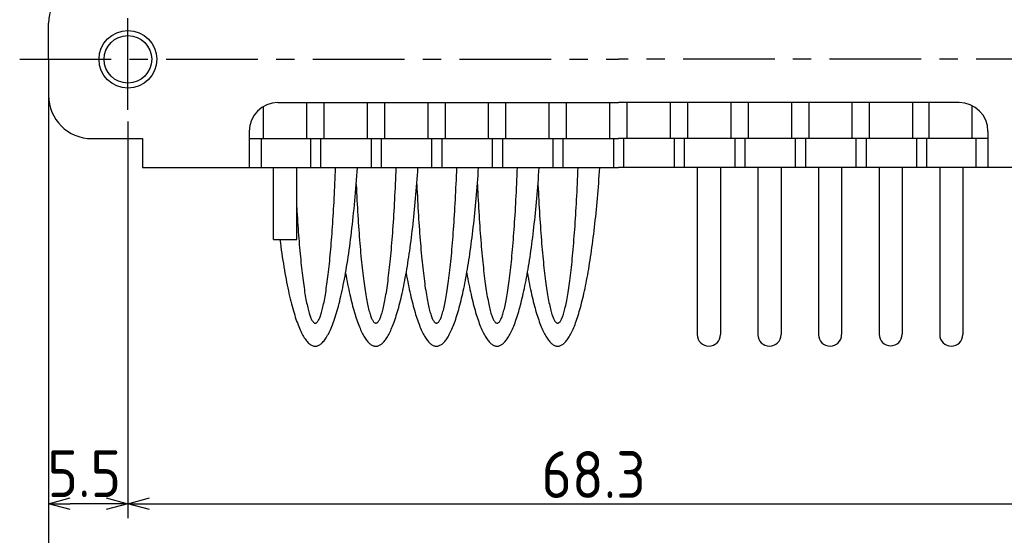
# Model space of a CAD drawing. Extents: x 13 to 378, y 137 to 257.
# Tile 2 of 9: x 13 to 82, y 183 to 219. Entities that reach past the tile are written whole.
import ezdxf

# ---------------------------------------------------------------- set-up
doc = ezdxf.new("R2010")
doc.units = 0
doc.header["$LTSCALE"] = 0.2
doc.linetypes.add('CENTER', pattern=[50.8, 31.75, -6.35, 6.35, -6.35])
doc.layers.get('0').update_dxf_attribs({"linetype": 'CONTINUOUS'})
doc.layers.get('DEFPOINTS').update_dxf_attribs({"linetype": 'CONTINUOUS'})
doc.layers.add('18-0-CON', color=3, linetype='CONTINUOUS')
doc.styles.add('DIMENSION', font='isocp.shx', dxfattribs={"bigfont": 'bigfont.shx'})
doc.styles.get("Standard").update_dxf_attribs({"font": 'isocp.shx', "bigfont": 'bigfont.shx'})
doc.dimstyles.get("Standard").update_dxf_attribs({"dimtxt": 0.18, "dimasz": 0.18, "dimexe": 0.18, "dimexo": 0.0625, "dimgap": 0.09, "dimtad": 0, "dimtih": 1, "dimtoh": 1, "dimzin": 0, "dimcen": 0.09, "dimazin": 3, "dimtfac": 1, "dimtofl": 0, "dimtmove": 0, "dimatfit": 3})

# ---------------------------------------------------------------- blocks, each defined once
blk = doc.blocks.new('*U123')
at = {"color": 0}
blk.add_text('68.3', height=3.25, dxfattribs=at).set_placement((49.628, 185.397))
blk = doc.blocks.new('_OPEN30')
at = {"color": 0, "linetype": 'BYBLOCK'}
for p, q in [((-1, 0.268), (0, 0)), ((0, 0), (-1, -0.268)), ((0, 0), (-1, 0))]:
    blk.add_line(p, q, dxfattribs=at)
blk = doc.blocks.new('*D120')
at = {"color": 0}
for p, q in [((89.273, 211.385), (89.273, 184)), ((20.973, 210.295), (20.973, 184)), ((22.473, 185), (87.773, 185))]:
    blk.add_line(p, q, dxfattribs=at)
at = {"layer": 'DEFPOINTS', "color": 0}
for p in [(89.273, 211.416), (20.973, 210.326), (89.273, 185)]:
    blk.add_point(p, dxfattribs=at)
at = {"color": 0, "xscale": 1.5, "yscale": 1.5, "zscale": 1.5, "rotation": 180}
blk.add_blockref('_OPEN30', (20.973, 185), dxfattribs=at)
at = {"color": 0, "xscale": 1.5, "yscale": 1.5, "zscale": 1.5}
blk.add_blockref('_OPEN30', (89.273, 185), dxfattribs=at)
at = {"layer": '18-0-CON'}
blk.add_blockref('*U123', (0, 0), dxfattribs=at)
blk = doc.blocks.new('*U31')
at = {"color": 0, "style": 'DIMENSION'}
blk.add_text('79', height=3.25, dxfattribs=at).set_placement((52.582, 175.537))
blk = doc.blocks.new('*D30')
at = {"color": 0}
for p, q in [((15.473, 213.076), (15.473, 174.287)), ((94.473, 213.076), (94.473, 174.287)), ((16.973, 175.287), (92.973, 175.287))]:
    blk.add_line(p, q, dxfattribs=at)
at = {"layer": 'DEFPOINTS', "color": 0}
for p in [(15.473, 213.326), (94.473, 213.326), (94.473, 175.287)]:
    blk.add_point(p, dxfattribs=at)
at = {"color": 0, "xscale": 1.5, "yscale": 1.5, "zscale": 1.5, "rotation": 180}
blk.add_blockref('_OPEN30', (15.473, 175.287), dxfattribs=at)
at = {"color": 0, "xscale": 1.5, "yscale": 1.5, "zscale": 1.5}
blk.add_blockref('_OPEN30', (94.473, 175.287), dxfattribs=at)
at = {"layer": '18-0-CON'}
blk.add_blockref('*U31', (0, 0), dxfattribs=at)
blk = doc.blocks.new('*U122')
at = {"color": 0}
blk.add_text('5.5', height=3.25, dxfattribs=at).set_placement((15.394, 185.459))
blk = doc.blocks.new('*D119')
at = {"color": 0}
for p, q in [((15.474, 213.219), (15.474, 184)), ((20.973, 211.518), (20.973, 184)), ((19.473, 185), (16.974, 185))]:
    blk.add_line(p, q, dxfattribs=at)
at = {"layer": 'DEFPOINTS', "color": 0}
for p in [(15.474, 213.251), (20.973, 211.55), (15.474, 185)]:
    blk.add_point(p, dxfattribs=at)
at = {"color": 0, "xscale": 1.5, "yscale": 1.5, "zscale": 1.5, "rotation": 180}
blk.add_blockref('_OPEN30', (15.474, 185), dxfattribs=at)
at = {"color": 0, "xscale": 1.5, "yscale": 1.5, "zscale": 1.5}
blk.add_blockref('_OPEN30', (20.973, 185), dxfattribs=at)
at = {"layer": '18-0-CON'}
blk.add_blockref('*U122', (0, 0), dxfattribs=at)

msp = doc.modelspace()

# ---------------------------------------------------------------- linework, layer by layer
at = {"color": 0, "linetype": 'CENTER'}
for p, q in [((20.973, 212.326), (20.973, 219.326)), ((13.473, 215.826), (54.973, 215.826)), ((96.273, 215.826), (54.973, 215.826))]:
    msp.add_line(p, q, dxfattribs=at)
for p, q in [((15.473, 215.826), (15.473, 218.326)), ((15.473, 215.826), (15.473, 218.326)), ((15.473, 215.826), (15.473, 218.326)), ((15.473, 215.826), (15.473, 213.326)), ((30.373, 210.326), (30.373, 212.558)), ((31.373, 212.826), (54.973, 212.826)), ((33.373, 210.326), (33.373, 212.826)), ((34.573, 210.326), (34.573, 212.826)), ((37.573, 210.326), (37.573, 212.826)), ((38.773, 210.326), (38.773, 212.826)), ((41.773, 210.326), (41.773, 212.826)), ((42.973, 210.326), (42.973, 212.826)), ((45.973, 210.326), (45.973, 212.826)), ((47.173, 210.326), (47.173, 212.826)), ((50.173, 210.326), (50.173, 212.826)), ((51.373, 210.326), (51.373, 212.826)), ((54.373, 210.326), (54.373, 212.826)), ((78.573, 212.826), (54.973, 212.826)), ((55.573, 210.326), (55.573, 212.826)), ((58.573, 210.326), (58.573, 212.826)), ((59.773, 210.326), (59.773, 212.826)), ((62.773, 210.326), (62.773, 212.826)), ((63.973, 210.326), (63.973, 212.826)), ((66.973, 210.326), (66.973, 212.826)), ((68.173, 210.326), (68.173, 212.826)), ((71.173, 210.326), (71.173, 212.826)), ((72.373, 210.326), (72.373, 212.826)), ((75.373, 210.326), (75.373, 212.826)), ((76.49, 210.326), (76.49, 212.826)), ((79.49, 210.326), (79.49, 212.603)), ((18.473, 210.326), (21.973, 210.326)), ((21.973, 210.326), (21.973, 208.326)), ((29.373, 210.826), (29.373, 208.326)), ((29.373, 210.326), (54.973, 210.326)), ((29.373, 210.326), (29.373, 208.326)), ((30.207, 210.326), (30.207, 208.326)), ((33.623, 210.326), (33.623, 208.326)), ((34.323, 210.326), (34.323, 208.326)), ((37.823, 210.301), (37.823, 208.301)), ((38.523, 210.301), (38.523, 208.301)), ((42.023, 210.326), (42.023, 208.326)), ((42.723, 210.326), (42.723, 208.326)), ((46.223, 210.326), (46.223, 208.326)), ((46.923, 210.326), (46.923, 208.326)), ((50.423, 210.326), (50.423, 208.326)), ((51.123, 210.326), (51.123, 208.326)), ((54.623, 210.326), (54.623, 208.326)), ((80.573, 210.326), (54.973, 210.326)), ((55.323, 210.326), (55.323, 208.326)), ((58.823, 210.326), (58.823, 208.326)), ((59.523, 210.326), (59.523, 208.326)), ((63.023, 210.326), (63.023, 208.326)), ((63.723, 210.326), (63.723, 208.326)), ((67.223, 210.326), (67.223, 208.326)), ((67.923, 210.326), (67.923, 208.326)), ((71.423, 210.326), (71.423, 208.326)), ((72.123, 210.326), (72.123, 208.326)), ((75.623, 210.326), (75.623, 208.326)), ((76.323, 210.326), (76.323, 208.326)), ((79.74, 210.326), (79.74, 208.326)), ((80.573, 210.826), (80.573, 210.326)), ((80.573, 210.326), (80.573, 208.326)), ((21.973, 208.326), (54.973, 208.326)), ((31.073, 203.326), (31.073, 208.326)), ((32.673, 203.326), (32.673, 208.326)), ((87.973, 208.326), (54.973, 208.326)), ((60.432, 208.326), (60.432, 196.729)), ((62.032, 208.326), (62.032, 196.729)), ((64.632, 208.326), (64.632, 196.729)), ((66.232, 208.326), (66.232, 196.729)), ((68.832, 208.326), (68.832, 196.729)), ((70.432, 208.326), (70.432, 196.729)), ((73.032, 208.351), (73.032, 196.754)), ((74.632, 208.351), (74.632, 196.754)), ((77.232, 208.326), (77.232, 196.729)), ((78.832, 208.326), (78.832, 196.729)), ((31.073, 203.326), (32.673, 203.326))]:
    msp.add_line(p, q)
for points in [[(31.504, 203.326, 0), (31.536, 203.076, 0), (31.57, 202.83, 0), (31.603, 202.587, 0), (31.638, 202.348, 0), (31.672, 202.113, 0), (31.708, 201.881, 0), (31.744, 201.652, 0), (31.781, 201.427, 0), (31.818, 201.207, 0), (31.856, 200.989, 0), (31.894, 200.776, 0), (31.933, 200.567, 0), (31.972, 200.362, 0), (32.012, 200.161, 0), (32.053, 199.964, 0), (32.094, 199.771, 0), (32.135, 199.583, 0), (32.177, 199.398, 0), (32.22, 199.218, 0), (32.263, 199.043, 0), (32.306, 198.871, 0), (32.35, 198.705, 0), (32.394, 198.542, 0), (32.438, 198.385, 0), (32.483, 198.232, 0), (32.529, 198.083, 0), (32.574, 197.939, 0), (32.62, 197.8, 0), (32.667, 197.666, 0), (32.714, 197.536, 0), (32.761, 197.411, 0), (32.808, 197.292, 0), (32.856, 197.176, 0), (32.904, 197.066, 0), (32.952, 196.961, 0), (33.001, 196.861, 0), (33.05, 196.766, 0), (33.099, 196.675, 0), (33.148, 196.59, 0), (33.198, 196.51, 0), (33.247, 196.435, 0), (33.297, 196.365, 0), (33.347, 196.3, 0), (33.397, 196.24, 0), (33.448, 196.186, 0), (33.498, 196.136, 0), (33.549, 196.092, 0), (33.599, 196.053, 0), (33.65, 196.019, 0), (33.701, 195.991, 0), (33.752, 195.967, 0), (33.803, 195.949, 0), (33.854, 195.936, 0), (33.905, 195.928, 0), (33.956, 195.926, 0), (34.007, 195.929, 0), (34.059, 195.937, 0), (34.11, 195.95, 0), (34.161, 195.968, 0), (34.212, 195.992, 0), (34.262, 196.021, 0), (34.313, 196.055, 0), (34.364, 196.094, 0), (34.415, 196.139, 0), (34.465, 196.188, 0), (34.515, 196.243, 0), (34.566, 196.303, 0), (34.616, 196.368, 0), (34.665, 196.438, 0), (34.715, 196.514, 0), (34.765, 196.594, 0), (34.814, 196.68, 0), (34.863, 196.77, 0), (34.912, 196.866, 0), (34.96, 196.966, 0), (35.009, 197.072, 0), (35.057, 197.182, 0), (35.104, 197.297, 0), (35.152, 197.417, 0), (35.199, 197.542, 0), (35.246, 197.672, 0), (35.292, 197.807, 0), (35.338, 197.946, 0), (35.384, 198.09, 0), (35.429, 198.239, 0), (35.474, 198.392, 0), (35.519, 198.55, 0), (35.563, 198.713, 0), (35.606, 198.88, 0), (35.65, 199.051, 0), (35.693, 199.227, 0), (35.735, 199.407, 0), (35.777, 199.592, 0), (35.818, 199.78, 0), (35.859, 199.973, 0), (35.9, 200.171, 0), (35.94, 200.372, 0), (35.979, 200.577, 0), (36.018, 200.787, 0), (36.056, 201, 0), (36.094, 201.217, 0), (36.131, 201.438, 0), (36.168, 201.663, 0), (36.204, 201.892, 0), (36.239, 202.124, 0), (36.274, 202.36, 0), (36.309, 202.599, 0), (36.342, 202.842, 0), (36.375, 203.088, 0), (36.408, 203.338, 0), (36.439, 203.591, 0), (36.47, 203.847, 0), (36.501, 204.106, 0), (36.531, 204.369, 0), (36.56, 204.634, 0), (36.588, 204.903, 0), (36.616, 205.174, 0), (36.643, 205.448, 0), (36.669, 205.725, 0), (36.695, 206.004, 0), (36.72, 206.286, 0), (36.744, 206.57, 0), (36.767, 206.857, 0), (36.79, 207.147, 0), (36.812, 207.438, 0), (36.833, 207.732, 0), (36.853, 208.028, 0), (36.873, 208.326, 0)], [(32.673, 205.545, 0), (32.687, 205.295, 0), (32.702, 205.049, 0), (32.718, 204.805, 0), (32.733, 204.564, 0), (32.749, 204.326, 0), (32.766, 204.092, 0), (32.782, 203.861, 0), (32.799, 203.633, 0), (32.817, 203.408, 0), (32.834, 203.187, 0), (32.852, 202.969, 0), (32.87, 202.755, 0), (32.889, 202.544, 0), (32.908, 202.337, 0), (32.927, 202.134, 0), (32.946, 201.935, 0), (32.966, 201.739, 0), (32.986, 201.547, 0), (33.006, 201.359, 0), (33.026, 201.175, 0), (33.047, 200.996, 0), (33.068, 200.82, 0), (33.089, 200.648, 0), (33.111, 200.481, 0), (33.132, 200.318, 0), (33.154, 200.159, 0), (33.176, 200.004, 0), (33.199, 199.854, 0), (33.221, 199.708, 0), (33.244, 199.566, 0), (33.267, 199.429, 0), (33.29, 199.297, 0), (33.313, 199.169, 0), (33.337, 199.045, 0), (33.36, 198.927, 0), (33.384, 198.812, 0), (33.408, 198.703, 0), (33.432, 198.598, 0), (33.457, 198.498, 0), (33.481, 198.403, 0), (33.505, 198.313, 0), (33.53, 198.227, 0), (33.555, 198.146, 0), (33.58, 198.07, 0), (33.605, 197.999, 0), (33.63, 197.933, 0), (33.655, 197.872, 0), (33.68, 197.816, 0), (33.706, 197.764, 0), (33.731, 197.718, 0), (33.757, 197.677, 0), (33.782, 197.64, 0), (33.808, 197.609, 0), (33.833, 197.582, 0), (33.859, 197.561, 0), (33.885, 197.545, 0), (33.91, 197.533, 0), (33.936, 197.527, 0), (33.962, 197.526, 0), (33.987, 197.53, 0), (34.013, 197.539, 0), (34.039, 197.552, 0), (34.064, 197.571, 0), (34.09, 197.595, 0), (34.116, 197.624, 0), (34.141, 197.658, 0), (34.167, 197.697, 0), (34.192, 197.741, 0), (34.217, 197.79, 0), (34.243, 197.844, 0), (34.268, 197.902, 0), (34.293, 197.966, 0), (34.318, 198.035, 0), (34.343, 198.108, 0), (34.368, 198.187, 0), (34.393, 198.27, 0), (34.417, 198.358, 0), (34.442, 198.451, 0), (34.466, 198.549, 0), (34.49, 198.651, 0), (34.514, 198.758, 0), (34.538, 198.87, 0), (34.562, 198.986, 0), (34.585, 199.107, 0), (34.609, 199.233, 0), (34.632, 199.363, 0), (34.655, 199.498, 0), (34.678, 199.638, 0), (34.701, 199.781, 0), (34.723, 199.93, 0), (34.745, 200.082, 0), (34.767, 200.239, 0), (34.789, 200.4, 0), (34.811, 200.565, 0), (34.832, 200.735, 0), (34.853, 200.909, 0), (34.874, 201.087, 0), (34.894, 201.269, 0), (34.915, 201.454, 0), (34.935, 201.644, 0), (34.955, 201.838, 0), (34.974, 202.036, 0), (34.993, 202.237, 0), (35.012, 202.442, 0), (35.031, 202.651, 0), (35.049, 202.863, 0), (35.067, 203.079, 0), (35.085, 203.299, 0), (35.102, 203.522, 0), (35.12, 203.748, 0), (35.136, 203.978, 0), (35.153, 204.211, 0), (35.169, 204.447, 0), (35.185, 204.686, 0), (35.2, 204.928, 0), (35.215, 205.174, 0), (35.23, 205.422, 0), (35.245, 205.673, 0), (35.259, 205.927, 0), (35.272, 206.184, 0), (35.286, 206.443, 0), (35.299, 206.705, 0), (35.311, 206.969, 0), (35.324, 207.236, 0), (35.336, 207.505, 0), (35.347, 207.776, 0), (35.358, 208.05, 0), (35.369, 208.326, 0)], [(36.055, 200.993, 0), (36.09, 200.796, 0), (36.126, 200.603, 0), (36.163, 200.413, 0), (36.199, 200.227, 0), (36.236, 200.044, 0), (36.274, 199.864, 0), (36.312, 199.688, 0), (36.35, 199.516, 0), (36.389, 199.347, 0), (36.428, 199.182, 0), (36.468, 199.021, 0), (36.508, 198.863, 0), (36.548, 198.71, 0), (36.589, 198.56, 0), (36.63, 198.414, 0), (36.671, 198.272, 0), (36.713, 198.134, 0), (36.755, 197.999, 0), (36.797, 197.869, 0), (36.84, 197.743, 0), (36.883, 197.621, 0), (36.926, 197.502, 0), (36.97, 197.388, 0), (37.014, 197.279, 0), (37.058, 197.173, 0), (37.102, 197.071, 0), (37.146, 196.974, 0), (37.191, 196.881, 0), (37.236, 196.792, 0), (37.281, 196.707, 0), (37.327, 196.627, 0), (37.372, 196.55, 0), (37.418, 196.479, 0), (37.464, 196.411, 0), (37.51, 196.348, 0), (37.556, 196.289, 0), (37.602, 196.235, 0), (37.649, 196.185, 0), (37.695, 196.139, 0), (37.742, 196.098, 0), (37.789, 196.061, 0), (37.835, 196.029, 0), (37.882, 196.001, 0), (37.929, 195.977, 0), (37.976, 195.958, 0), (38.023, 195.943, 0), (38.07, 195.933, 0), (38.117, 195.927, 0), (38.165, 195.926, 0), (38.212, 195.929, 0), (38.259, 195.937, 0), (38.306, 195.949, 0), (38.353, 195.965, 0), (38.4, 195.986, 0), (38.447, 196.011, 0), (38.494, 196.041, 0), (38.54, 196.075, 0), (38.587, 196.114, 0), (38.634, 196.157, 0), (38.68, 196.204, 0), (38.727, 196.256, 0), (38.773, 196.312, 0), (38.819, 196.373, 0), (38.865, 196.438, 0), (38.911, 196.507, 0), (38.956, 196.581, 0), (39.002, 196.658, 0), (39.047, 196.741, 0), (39.092, 196.827, 0), (39.137, 196.918, 0), (39.182, 197.012, 0), (39.226, 197.112, 0), (39.27, 197.215, 0), (39.314, 197.322, 0), (39.358, 197.434, 0), (39.401, 197.55, 0), (39.444, 197.669, 0), (39.487, 197.793, 0), (39.53, 197.921, 0), (39.572, 198.053, 0), (39.614, 198.189, 0), (39.656, 198.329, 0), (39.697, 198.472, 0), (39.738, 198.62, 0), (39.778, 198.771, 0), (39.818, 198.926, 0), (39.858, 199.085, 0), (39.898, 199.248, 0), (39.937, 199.415, 0), (39.975, 199.585, 0), (40.014, 199.759, 0), (40.051, 199.936, 0), (40.089, 200.117, 0), (40.126, 200.301, 0), (40.162, 200.489, 0), (40.198, 200.681, 0), (40.234, 200.875, 0), (40.269, 201.073, 0), (40.304, 201.275, 0), (40.338, 201.479, 0), (40.372, 201.687, 0), (40.405, 201.898, 0), (40.438, 202.112, 0), (40.47, 202.329, 0), (40.502, 202.55, 0), (40.533, 202.773, 0), (40.563, 202.999, 0), (40.594, 203.228, 0), (40.623, 203.46, 0), (40.652, 203.694, 0), (40.68, 203.931, 0), (40.708, 204.171, 0), (40.736, 204.414, 0), (40.762, 204.659, 0), (40.789, 204.906, 0), (40.814, 205.156, 0), (40.839, 205.409, 0), (40.863, 205.663, 0), (40.887, 205.92, 0), (40.91, 206.18, 0), (40.933, 206.441, 0), (40.955, 206.704, 0), (40.976, 206.97, 0), (40.997, 207.237, 0), (41.017, 207.507, 0), (41.036, 207.778, 0), (41.055, 208.051, 0), (41.073, 208.326, 0)], [(36.79, 207.153, 0), (36.803, 206.874, 0), (36.817, 206.598, 0), (36.83, 206.325, 0), (36.845, 206.054, 0), (36.859, 205.787, 0), (36.874, 205.522, 0), (36.889, 205.261, 0), (36.905, 205.003, 0), (36.921, 204.748, 0), (36.938, 204.496, 0), (36.955, 204.248, 0), (36.972, 204.003, 0), (36.99, 203.762, 0), (37.008, 203.525, 0), (37.026, 203.291, 0), (37.044, 203.061, 0), (37.063, 202.835, 0), (37.083, 202.613, 0), (37.102, 202.395, 0), (37.122, 202.181, 0), (37.142, 201.971, 0), (37.163, 201.765, 0), (37.184, 201.564, 0), (37.205, 201.366, 0), (37.226, 201.173, 0), (37.248, 200.985, 0), (37.27, 200.801, 0), (37.292, 200.622, 0), (37.315, 200.447, 0), (37.338, 200.277, 0), (37.361, 200.111, 0), (37.384, 199.951, 0), (37.408, 199.795, 0), (37.431, 199.644, 0), (37.455, 199.498, 0), (37.479, 199.357, 0), (37.504, 199.22, 0), (37.528, 199.089, 0), (37.553, 198.963, 0), (37.578, 198.842, 0), (37.603, 198.726, 0), (37.628, 198.615, 0), (37.654, 198.51, 0), (37.679, 198.409, 0), (37.705, 198.314, 0), (37.731, 198.225, 0), (37.757, 198.14, 0), (37.783, 198.061, 0), (37.809, 197.987, 0), (37.835, 197.919, 0), (37.862, 197.856, 0), (37.888, 197.799, 0), (37.915, 197.747, 0), (37.942, 197.7, 0), (37.968, 197.659, 0), (37.995, 197.623, 0), (38.022, 197.593, 0), (38.049, 197.569, 0), (38.076, 197.55, 0), (38.103, 197.536, 0), (38.13, 197.528, 0), (38.157, 197.526, 0), (38.184, 197.529, 0), (38.21, 197.537, 0), (38.237, 197.552, 0), (38.264, 197.571, 0), (38.291, 197.596, 0), (38.318, 197.627, 0), (38.345, 197.663, 0), (38.371, 197.705, 0), (38.398, 197.752, 0), (38.425, 197.805, 0), (38.451, 197.863, 0), (38.478, 197.926, 0), (38.504, 197.995, 0), (38.53, 198.07, 0), (38.556, 198.149, 0), (38.582, 198.234, 0), (38.608, 198.325, 0), (38.634, 198.42, 0), (38.659, 198.521, 0), (38.685, 198.627, 0), (38.71, 198.738, 0), (38.735, 198.855, 0), (38.76, 198.977, 0), (38.785, 199.103, 0), (38.809, 199.235, 0), (38.834, 199.372, 0), (38.858, 199.514, 0), (38.882, 199.66, 0), (38.905, 199.812, 0), (38.929, 199.968, 0), (38.952, 200.129, 0), (38.975, 200.295, 0), (38.998, 200.466, 0), (39.02, 200.641, 0), (39.042, 200.821, 0), (39.064, 201.006, 0), (39.086, 201.194, 0), (39.107, 201.388, 0), (39.129, 201.585, 0), (39.149, 201.787, 0), (39.17, 201.994, 0), (39.19, 202.204, 0), (39.21, 202.419, 0), (39.23, 202.637, 0), (39.249, 202.86, 0), (39.268, 203.086, 0), (39.286, 203.317, 0), (39.305, 203.551, 0), (39.323, 203.789, 0), (39.34, 204.03, 0), (39.357, 204.275, 0), (39.374, 204.524, 0), (39.391, 204.776, 0), (39.407, 205.031, 0), (39.422, 205.289, 0), (39.438, 205.551, 0), (39.453, 205.816, 0), (39.467, 206.084, 0), (39.481, 206.355, 0), (39.495, 206.628, 0), (39.508, 206.905, 0), (39.521, 207.184, 0), (39.534, 207.466, 0), (39.546, 207.75, 0), (39.558, 208.037, 0), (39.569, 208.326, 0)], [(40.255, 200.993, 0), (40.29, 200.796, 0), (40.326, 200.603, 0), (40.363, 200.413, 0), (40.399, 200.227, 0), (40.436, 200.044, 0), (40.474, 199.864, 0), (40.512, 199.688, 0), (40.55, 199.516, 0), (40.589, 199.347, 0), (40.628, 199.182, 0), (40.668, 199.021, 0), (40.708, 198.863, 0), (40.748, 198.71, 0), (40.789, 198.56, 0), (40.83, 198.414, 0), (40.871, 198.272, 0), (40.913, 198.134, 0), (40.955, 197.999, 0), (40.997, 197.869, 0), (41.04, 197.743, 0), (41.083, 197.621, 0), (41.126, 197.502, 0), (41.17, 197.388, 0), (41.214, 197.279, 0), (41.258, 197.173, 0), (41.302, 197.071, 0), (41.346, 196.974, 0), (41.391, 196.881, 0), (41.436, 196.792, 0), (41.481, 196.707, 0), (41.527, 196.627, 0), (41.572, 196.55, 0), (41.618, 196.479, 0), (41.664, 196.411, 0), (41.71, 196.348, 0), (41.756, 196.289, 0), (41.802, 196.235, 0), (41.849, 196.185, 0), (41.895, 196.139, 0), (41.942, 196.098, 0), (41.989, 196.061, 0), (42.035, 196.029, 0), (42.082, 196.001, 0), (42.129, 195.977, 0), (42.176, 195.958, 0), (42.223, 195.943, 0), (42.27, 195.933, 0), (42.317, 195.927, 0), (42.365, 195.926, 0), (42.412, 195.929, 0), (42.459, 195.937, 0), (42.506, 195.949, 0), (42.553, 195.965, 0), (42.6, 195.986, 0), (42.647, 196.011, 0), (42.694, 196.041, 0), (42.74, 196.075, 0), (42.787, 196.114, 0), (42.834, 196.157, 0), (42.88, 196.204, 0), (42.927, 196.256, 0), (42.973, 196.312, 0), (43.019, 196.373, 0), (43.065, 196.438, 0), (43.111, 196.507, 0), (43.156, 196.581, 0), (43.202, 196.658, 0), (43.247, 196.741, 0), (43.292, 196.827, 0), (43.337, 196.918, 0), (43.382, 197.012, 0), (43.426, 197.112, 0), (43.47, 197.215, 0), (43.514, 197.322, 0), (43.558, 197.434, 0), (43.601, 197.55, 0), (43.644, 197.669, 0), (43.687, 197.793, 0), (43.73, 197.921, 0), (43.772, 198.053, 0), (43.814, 198.189, 0), (43.856, 198.329, 0), (43.897, 198.472, 0), (43.938, 198.62, 0), (43.978, 198.771, 0), (44.018, 198.926, 0), (44.058, 199.085, 0), (44.098, 199.248, 0), (44.137, 199.415, 0), (44.175, 199.585, 0), (44.214, 199.759, 0), (44.251, 199.936, 0), (44.289, 200.117, 0), (44.326, 200.301, 0), (44.362, 200.489, 0), (44.398, 200.681, 0), (44.434, 200.875, 0), (44.469, 201.073, 0), (44.504, 201.275, 0), (44.538, 201.479, 0), (44.572, 201.687, 0), (44.605, 201.898, 0), (44.638, 202.112, 0), (44.67, 202.329, 0), (44.702, 202.55, 0), (44.733, 202.773, 0), (44.763, 202.999, 0), (44.794, 203.228, 0), (44.823, 203.46, 0), (44.852, 203.694, 0), (44.88, 203.931, 0), (44.908, 204.171, 0), (44.936, 204.414, 0), (44.962, 204.659, 0), (44.989, 204.906, 0), (45.014, 205.156, 0), (45.039, 205.409, 0), (45.063, 205.663, 0), (45.087, 205.92, 0), (45.11, 206.18, 0), (45.133, 206.441, 0), (45.155, 206.704, 0), (45.176, 206.97, 0), (45.197, 207.237, 0), (45.217, 207.507, 0), (45.236, 207.778, 0), (45.255, 208.051, 0), (45.273, 208.326, 0)], [(40.99, 207.153, 0), (41.003, 206.874, 0), (41.017, 206.598, 0), (41.03, 206.325, 0), (41.045, 206.054, 0), (41.059, 205.787, 0), (41.074, 205.522, 0), (41.089, 205.261, 0), (41.105, 205.003, 0), (41.121, 204.748, 0), (41.138, 204.496, 0), (41.155, 204.248, 0), (41.172, 204.003, 0), (41.19, 203.762, 0), (41.208, 203.525, 0), (41.226, 203.291, 0), (41.244, 203.061, 0), (41.263, 202.835, 0), (41.283, 202.613, 0), (41.302, 202.395, 0), (41.322, 202.181, 0), (41.342, 201.971, 0), (41.363, 201.765, 0), (41.384, 201.564, 0), (41.405, 201.366, 0), (41.426, 201.173, 0), (41.448, 200.985, 0), (41.47, 200.801, 0), (41.492, 200.622, 0), (41.515, 200.447, 0), (41.538, 200.277, 0), (41.561, 200.111, 0), (41.584, 199.951, 0), (41.608, 199.795, 0), (41.631, 199.644, 0), (41.655, 199.498, 0), (41.679, 199.357, 0), (41.704, 199.22, 0), (41.728, 199.089, 0), (41.753, 198.963, 0), (41.778, 198.842, 0), (41.803, 198.726, 0), (41.828, 198.615, 0), (41.854, 198.51, 0), (41.879, 198.409, 0), (41.905, 198.314, 0), (41.931, 198.225, 0), (41.957, 198.14, 0), (41.983, 198.061, 0), (42.009, 197.987, 0), (42.035, 197.919, 0), (42.062, 197.856, 0), (42.088, 197.799, 0), (42.115, 197.747, 0), (42.142, 197.7, 0), (42.168, 197.659, 0), (42.195, 197.623, 0), (42.222, 197.593, 0), (42.249, 197.569, 0), (42.276, 197.55, 0), (42.303, 197.536, 0), (42.33, 197.528, 0), (42.357, 197.526, 0), (42.384, 197.529, 0), (42.41, 197.537, 0), (42.437, 197.552, 0), (42.464, 197.571, 0), (42.491, 197.596, 0), (42.518, 197.627, 0), (42.545, 197.663, 0), (42.571, 197.705, 0), (42.598, 197.752, 0), (42.625, 197.805, 0), (42.651, 197.863, 0), (42.678, 197.926, 0), (42.704, 197.995, 0), (42.73, 198.07, 0), (42.756, 198.149, 0), (42.782, 198.234, 0), (42.808, 198.325, 0), (42.834, 198.42, 0), (42.859, 198.521, 0), (42.885, 198.627, 0), (42.91, 198.738, 0), (42.935, 198.855, 0), (42.96, 198.977, 0), (42.985, 199.103, 0), (43.009, 199.235, 0), (43.034, 199.372, 0), (43.058, 199.514, 0), (43.082, 199.66, 0), (43.105, 199.812, 0), (43.129, 199.968, 0), (43.152, 200.129, 0), (43.175, 200.295, 0), (43.198, 200.466, 0), (43.22, 200.641, 0), (43.242, 200.821, 0), (43.264, 201.006, 0), (43.286, 201.194, 0), (43.307, 201.388, 0), (43.329, 201.585, 0), (43.349, 201.787, 0), (43.37, 201.994, 0), (43.39, 202.204, 0), (43.41, 202.419, 0), (43.43, 202.637, 0), (43.449, 202.86, 0), (43.468, 203.086, 0), (43.486, 203.317, 0), (43.505, 203.551, 0), (43.523, 203.789, 0), (43.54, 204.03, 0), (43.557, 204.275, 0), (43.574, 204.524, 0), (43.591, 204.776, 0), (43.607, 205.031, 0), (43.622, 205.289, 0), (43.638, 205.551, 0), (43.653, 205.816, 0), (43.667, 206.084, 0), (43.681, 206.355, 0), (43.695, 206.628, 0), (43.708, 206.905, 0), (43.721, 207.184, 0), (43.734, 207.466, 0), (43.746, 207.75, 0), (43.758, 208.037, 0), (43.769, 208.326, 0)], [(44.455, 200.993, 0), (44.49, 200.796, 0), (44.526, 200.603, 0), (44.563, 200.413, 0), (44.599, 200.227, 0), (44.636, 200.044, 0), (44.674, 199.864, 0), (44.712, 199.688, 0), (44.75, 199.516, 0), (44.789, 199.347, 0), (44.828, 199.182, 0), (44.868, 199.021, 0), (44.908, 198.863, 0), (44.948, 198.71, 0), (44.989, 198.56, 0), (45.03, 198.414, 0), (45.071, 198.272, 0), (45.113, 198.134, 0), (45.155, 197.999, 0), (45.197, 197.869, 0), (45.24, 197.743, 0), (45.283, 197.621, 0), (45.326, 197.502, 0), (45.37, 197.388, 0), (45.414, 197.279, 0), (45.458, 197.173, 0), (45.502, 197.071, 0), (45.546, 196.974, 0), (45.591, 196.881, 0), (45.636, 196.792, 0), (45.681, 196.707, 0), (45.727, 196.627, 0), (45.772, 196.55, 0), (45.818, 196.479, 0), (45.864, 196.411, 0), (45.91, 196.348, 0), (45.956, 196.289, 0), (46.002, 196.235, 0), (46.049, 196.185, 0), (46.095, 196.139, 0), (46.142, 196.098, 0), (46.189, 196.061, 0), (46.235, 196.029, 0), (46.282, 196.001, 0), (46.329, 195.977, 0), (46.376, 195.958, 0), (46.423, 195.943, 0), (46.47, 195.933, 0), (46.517, 195.927, 0), (46.565, 195.926, 0), (46.612, 195.929, 0), (46.659, 195.937, 0), (46.706, 195.949, 0), (46.753, 195.965, 0), (46.8, 195.986, 0), (46.847, 196.011, 0), (46.894, 196.041, 0), (46.94, 196.075, 0), (46.987, 196.114, 0), (47.034, 196.157, 0), (47.08, 196.204, 0), (47.127, 196.256, 0), (47.173, 196.312, 0), (47.219, 196.373, 0), (47.265, 196.438, 0), (47.311, 196.507, 0), (47.356, 196.581, 0), (47.402, 196.658, 0), (47.447, 196.741, 0), (47.492, 196.827, 0), (47.537, 196.918, 0), (47.582, 197.012, 0), (47.626, 197.112, 0), (47.67, 197.215, 0), (47.714, 197.322, 0), (47.758, 197.434, 0), (47.801, 197.55, 0), (47.844, 197.669, 0), (47.887, 197.793, 0), (47.93, 197.921, 0), (47.972, 198.053, 0), (48.014, 198.189, 0), (48.056, 198.329, 0), (48.097, 198.472, 0), (48.138, 198.62, 0), (48.178, 198.771, 0), (48.218, 198.926, 0), (48.258, 199.085, 0), (48.298, 199.248, 0), (48.337, 199.415, 0), (48.375, 199.585, 0), (48.414, 199.759, 0), (48.451, 199.936, 0), (48.489, 200.117, 0), (48.526, 200.301, 0), (48.562, 200.489, 0), (48.598, 200.681, 0), (48.634, 200.875, 0), (48.669, 201.073, 0), (48.704, 201.275, 0), (48.738, 201.479, 0), (48.772, 201.687, 0), (48.805, 201.898, 0), (48.838, 202.112, 0), (48.87, 202.329, 0), (48.902, 202.55, 0), (48.933, 202.773, 0), (48.963, 202.999, 0), (48.994, 203.228, 0), (49.023, 203.46, 0), (49.052, 203.694, 0), (49.08, 203.931, 0), (49.108, 204.171, 0), (49.136, 204.414, 0), (49.162, 204.659, 0), (49.189, 204.906, 0), (49.214, 205.156, 0), (49.239, 205.409, 0), (49.263, 205.663, 0), (49.287, 205.92, 0), (49.31, 206.18, 0), (49.333, 206.441, 0), (49.355, 206.704, 0), (49.376, 206.97, 0), (49.397, 207.237, 0), (49.417, 207.507, 0), (49.436, 207.778, 0), (49.455, 208.051, 0), (49.473, 208.326, 0)], [(45.19, 207.153, 0), (45.203, 206.874, 0), (45.217, 206.598, 0), (45.23, 206.325, 0), (45.245, 206.054, 0), (45.259, 205.787, 0), (45.274, 205.522, 0), (45.289, 205.261, 0), (45.305, 205.003, 0), (45.321, 204.748, 0), (45.338, 204.496, 0), (45.355, 204.248, 0), (45.372, 204.003, 0), (45.39, 203.762, 0), (45.408, 203.525, 0), (45.426, 203.291, 0), (45.444, 203.061, 0), (45.463, 202.835, 0), (45.483, 202.613, 0), (45.502, 202.395, 0), (45.522, 202.181, 0), (45.542, 201.971, 0), (45.563, 201.765, 0), (45.584, 201.564, 0), (45.605, 201.366, 0), (45.626, 201.173, 0), (45.648, 200.985, 0), (45.67, 200.801, 0), (45.692, 200.622, 0), (45.715, 200.447, 0), (45.738, 200.277, 0), (45.761, 200.111, 0), (45.784, 199.951, 0), (45.808, 199.795, 0), (45.831, 199.644, 0), (45.855, 199.498, 0), (45.879, 199.357, 0), (45.904, 199.22, 0), (45.928, 199.089, 0), (45.953, 198.963, 0), (45.978, 198.842, 0), (46.003, 198.726, 0), (46.028, 198.615, 0), (46.054, 198.51, 0), (46.079, 198.409, 0), (46.105, 198.314, 0), (46.131, 198.225, 0), (46.157, 198.14, 0), (46.183, 198.061, 0), (46.209, 197.987, 0), (46.235, 197.919, 0), (46.262, 197.856, 0), (46.288, 197.799, 0), (46.315, 197.747, 0), (46.342, 197.7, 0), (46.368, 197.659, 0), (46.395, 197.623, 0), (46.422, 197.593, 0), (46.449, 197.569, 0), (46.476, 197.55, 0), (46.503, 197.536, 0), (46.53, 197.528, 0), (46.557, 197.526, 0), (46.584, 197.529, 0), (46.61, 197.537, 0), (46.637, 197.552, 0), (46.664, 197.571, 0), (46.691, 197.596, 0), (46.718, 197.627, 0), (46.745, 197.663, 0), (46.771, 197.705, 0), (46.798, 197.752, 0), (46.825, 197.805, 0), (46.851, 197.863, 0), (46.878, 197.926, 0), (46.904, 197.995, 0), (46.93, 198.07, 0), (46.956, 198.149, 0), (46.982, 198.234, 0), (47.008, 198.325, 0), (47.034, 198.42, 0), (47.059, 198.521, 0), (47.085, 198.627, 0), (47.11, 198.738, 0), (47.135, 198.855, 0), (47.16, 198.977, 0), (47.185, 199.103, 0), (47.209, 199.235, 0), (47.234, 199.372, 0), (47.258, 199.514, 0), (47.282, 199.66, 0), (47.305, 199.812, 0), (47.329, 199.968, 0), (47.352, 200.129, 0), (47.375, 200.295, 0), (47.398, 200.466, 0), (47.42, 200.641, 0), (47.442, 200.821, 0), (47.464, 201.006, 0), (47.486, 201.194, 0), (47.507, 201.388, 0), (47.529, 201.585, 0), (47.549, 201.787, 0), (47.57, 201.994, 0), (47.59, 202.204, 0), (47.61, 202.419, 0), (47.63, 202.637, 0), (47.649, 202.86, 0), (47.668, 203.086, 0), (47.686, 203.317, 0), (47.705, 203.551, 0), (47.723, 203.789, 0), (47.74, 204.03, 0), (47.757, 204.275, 0), (47.774, 204.524, 0), (47.791, 204.776, 0), (47.807, 205.031, 0), (47.822, 205.289, 0), (47.838, 205.551, 0), (47.853, 205.816, 0), (47.867, 206.084, 0), (47.881, 206.355, 0), (47.895, 206.628, 0), (47.908, 206.905, 0), (47.921, 207.184, 0), (47.934, 207.466, 0), (47.946, 207.75, 0), (47.958, 208.037, 0), (47.969, 208.326, 0)], [(48.655, 200.993, 0), (48.69, 200.796, 0), (48.726, 200.603, 0), (48.763, 200.413, 0), (48.799, 200.227, 0), (48.836, 200.044, 0), (48.874, 199.864, 0), (48.912, 199.688, 0), (48.95, 199.516, 0), (48.989, 199.347, 0), (49.028, 199.182, 0), (49.068, 199.021, 0), (49.108, 198.863, 0), (49.148, 198.71, 0), (49.189, 198.56, 0), (49.23, 198.414, 0), (49.271, 198.272, 0), (49.313, 198.134, 0), (49.355, 197.999, 0), (49.397, 197.869, 0), (49.44, 197.743, 0), (49.483, 197.621, 0), (49.526, 197.502, 0), (49.57, 197.388, 0), (49.614, 197.279, 0), (49.658, 197.173, 0), (49.702, 197.071, 0), (49.746, 196.974, 0), (49.791, 196.881, 0), (49.836, 196.792, 0), (49.881, 196.707, 0), (49.927, 196.627, 0), (49.972, 196.55, 0), (50.018, 196.479, 0), (50.064, 196.411, 0), (50.11, 196.348, 0), (50.156, 196.289, 0), (50.202, 196.235, 0), (50.249, 196.185, 0), (50.295, 196.139, 0), (50.342, 196.098, 0), (50.389, 196.061, 0), (50.435, 196.029, 0), (50.482, 196.001, 0), (50.529, 195.977, 0), (50.576, 195.958, 0), (50.623, 195.943, 0), (50.67, 195.933, 0), (50.717, 195.927, 0), (50.765, 195.926, 0), (50.812, 195.929, 0), (50.859, 195.937, 0), (50.906, 195.949, 0), (50.953, 195.965, 0), (51, 195.986, 0), (51.047, 196.011, 0), (51.094, 196.041, 0), (51.14, 196.075, 0), (51.187, 196.114, 0), (51.234, 196.157, 0), (51.28, 196.204, 0), (51.327, 196.256, 0), (51.373, 196.312, 0), (51.419, 196.373, 0), (51.465, 196.438, 0), (51.511, 196.507, 0), (51.556, 196.581, 0), (51.602, 196.658, 0), (51.647, 196.741, 0), (51.692, 196.827, 0), (51.737, 196.918, 0), (51.782, 197.012, 0), (51.826, 197.112, 0), (51.87, 197.215, 0), (51.914, 197.322, 0), (51.958, 197.434, 0), (52.001, 197.55, 0), (52.044, 197.669, 0), (52.087, 197.793, 0), (52.13, 197.921, 0), (52.172, 198.053, 0), (52.214, 198.189, 0), (52.256, 198.329, 0), (52.297, 198.472, 0), (52.338, 198.62, 0), (52.378, 198.771, 0), (52.418, 198.926, 0), (52.458, 199.085, 0), (52.498, 199.248, 0), (52.537, 199.415, 0), (52.575, 199.585, 0), (52.614, 199.759, 0), (52.651, 199.936, 0), (52.689, 200.117, 0), (52.726, 200.301, 0), (52.762, 200.489, 0), (52.798, 200.681, 0), (52.834, 200.875, 0), (52.869, 201.073, 0), (52.904, 201.275, 0), (52.938, 201.479, 0), (52.972, 201.687, 0), (53.005, 201.898, 0), (53.038, 202.112, 0), (53.07, 202.329, 0), (53.102, 202.55, 0), (53.133, 202.773, 0), (53.163, 202.999, 0), (53.194, 203.228, 0), (53.223, 203.46, 0), (53.252, 203.694, 0), (53.28, 203.931, 0), (53.308, 204.171, 0), (53.336, 204.414, 0), (53.362, 204.659, 0), (53.389, 204.906, 0), (53.414, 205.156, 0), (53.439, 205.409, 0), (53.463, 205.663, 0), (53.487, 205.92, 0), (53.51, 206.18, 0), (53.533, 206.441, 0), (53.555, 206.704, 0), (53.576, 206.97, 0), (53.597, 207.237, 0), (53.617, 207.507, 0), (53.636, 207.778, 0), (53.655, 208.051, 0), (53.673, 208.326, 0)], [(49.39, 207.153, 0), (49.403, 206.874, 0), (49.417, 206.598, 0), (49.43, 206.325, 0), (49.445, 206.054, 0), (49.459, 205.787, 0), (49.474, 205.522, 0), (49.489, 205.261, 0), (49.505, 205.003, 0), (49.521, 204.748, 0), (49.538, 204.496, 0), (49.555, 204.248, 0), (49.572, 204.003, 0), (49.59, 203.762, 0), (49.608, 203.525, 0), (49.626, 203.291, 0), (49.644, 203.061, 0), (49.663, 202.835, 0), (49.683, 202.613, 0), (49.702, 202.395, 0), (49.722, 202.181, 0), (49.742, 201.971, 0), (49.763, 201.765, 0), (49.784, 201.564, 0), (49.805, 201.366, 0), (49.826, 201.173, 0), (49.848, 200.985, 0), (49.87, 200.801, 0), (49.892, 200.622, 0), (49.915, 200.447, 0), (49.938, 200.277, 0), (49.961, 200.111, 0), (49.984, 199.951, 0), (50.008, 199.795, 0), (50.031, 199.644, 0), (50.055, 199.498, 0), (50.079, 199.357, 0), (50.104, 199.22, 0), (50.128, 199.089, 0), (50.153, 198.963, 0), (50.178, 198.842, 0), (50.203, 198.726, 0), (50.228, 198.615, 0), (50.254, 198.51, 0), (50.279, 198.409, 0), (50.305, 198.314, 0), (50.331, 198.225, 0), (50.357, 198.14, 0), (50.383, 198.061, 0), (50.409, 197.987, 0), (50.435, 197.919, 0), (50.462, 197.856, 0), (50.488, 197.799, 0), (50.515, 197.747, 0), (50.542, 197.7, 0), (50.568, 197.659, 0), (50.595, 197.623, 0), (50.622, 197.593, 0), (50.649, 197.569, 0), (50.676, 197.55, 0), (50.703, 197.536, 0), (50.73, 197.528, 0), (50.757, 197.526, 0), (50.784, 197.529, 0), (50.81, 197.537, 0), (50.837, 197.552, 0), (50.864, 197.571, 0), (50.891, 197.596, 0), (50.918, 197.627, 0), (50.945, 197.663, 0), (50.971, 197.705, 0), (50.998, 197.752, 0), (51.025, 197.805, 0), (51.051, 197.863, 0), (51.078, 197.926, 0), (51.104, 197.995, 0), (51.13, 198.07, 0), (51.156, 198.149, 0), (51.182, 198.234, 0), (51.208, 198.325, 0), (51.234, 198.42, 0), (51.259, 198.521, 0), (51.285, 198.627, 0), (51.31, 198.738, 0), (51.335, 198.855, 0), (51.36, 198.977, 0), (51.385, 199.103, 0), (51.409, 199.235, 0), (51.434, 199.372, 0), (51.458, 199.514, 0), (51.482, 199.66, 0), (51.505, 199.812, 0), (51.529, 199.968, 0), (51.552, 200.129, 0), (51.575, 200.295, 0), (51.598, 200.466, 0), (51.62, 200.641, 0), (51.642, 200.821, 0), (51.664, 201.006, 0), (51.686, 201.194, 0), (51.707, 201.388, 0), (51.729, 201.585, 0), (51.749, 201.787, 0), (51.77, 201.994, 0), (51.79, 202.204, 0), (51.81, 202.419, 0), (51.83, 202.637, 0), (51.849, 202.86, 0), (51.868, 203.086, 0), (51.886, 203.317, 0), (51.905, 203.551, 0), (51.923, 203.789, 0), (51.94, 204.03, 0), (51.957, 204.275, 0), (51.974, 204.524, 0), (51.991, 204.776, 0), (52.007, 205.031, 0), (52.022, 205.289, 0), (52.038, 205.551, 0), (52.053, 205.816, 0), (52.067, 206.084, 0), (52.081, 206.355, 0), (52.095, 206.628, 0), (52.108, 206.905, 0), (52.121, 207.184, 0), (52.134, 207.466, 0), (52.146, 207.75, 0), (52.158, 208.037, 0), (52.169, 208.326, 0)]]:
    msp.add_polyline3d(points)
at = {"color": 0}
msp.add_circle((20.973, 215.826), 2, dxfattribs=at)
msp.add_circle((20.973, 215.826), 1.65)
for centre, radius, start, end in [((18.473, 218.326), 3, 90, 180), ((18.473, 213.326), 3, 180, 270), ((31.373, 210.826), 2, 90, 180), ((78.573, 210.826), 2, 0, 90), ((61.232, 196.729), 0.8, 180, 0), ((65.432, 196.729), 0.8, 180, 0), ((69.632, 196.729), 0.8, 180, 0), ((73.832, 196.754), 0.8, 180, 0), ((78.032, 196.729), 0.8, 180, 0)]:
    msp.add_arc(centre, radius, start, end)

# ---------------------------------------------------------------- dimensions: what is measured, and where the dimension line sits
for base, p1, p2, picture, middle in [((15.474, 185), (20.973, 211.55), (15.474, 213.251), '*D119', (18.224, 187.084)), ((89.273, 185), (20.973, 210.326), (89.273, 211.416), '*D120', (53.498, 187.022))]:
    dim = msp.add_linear_dim(base=base, p1=p1, p2=p2, dimstyle='Standard', override={"dimscale": 0.5, "dimtxt": 6.5, "dimasz": 3, "dimexe": 2, "dimdec": 1, "dimblk1": 'OPEN30', "dimblk2": 'OPEN30', "dimsah": 1, "dimtp": 0.1}, dxfattribs=at)
    dim.commit()
    dim.dimension.update_dxf_attribs({"geometry": picture, "text_midpoint": middle, "dimtype": 128})
dim = msp.add_linear_dim(base=(94.473, 175.287), p1=(15.473, 213.326), p2=(94.473, 213.326), dimstyle='Standard', override={"dimscale": 0.5, "dimtxt": 6.5, "dimclrd": 0, "dimclre": 0, "dimclrt": 0, "dimtol": 0, "dimtp": 0.1, "dimtm": 0}, dxfattribs=at)
dim.commit()
dim.dimension.update_dxf_attribs({"geometry": '*D30', "text_midpoint": (54.973, 177.162)})

doc.saveas('drawing.dxf')
